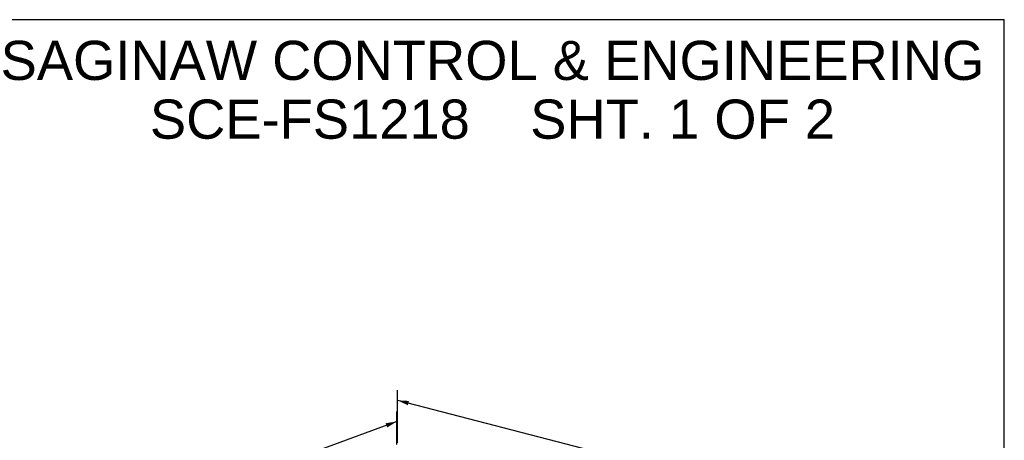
# Model space of a CAD drawing. Header units: inches. Extents: x 0 to 54.8, y 0 to 35.5.
# Tile 10 of 10: x 26.5 to 54.8, y 23.4 to 35.5. Entities that reach past the tile are written whole.
import ezdxf

# ---------------------------------------------------------------- set-up
doc = ezdxf.new("R2010")
doc.units = ezdxf.units.IN
doc.header["$LTSCALE"] = 3.016129
doc.header["$MEASUREMENT"] = 0
doc.layers.get('0').update_dxf_attribs({"linetype": 'CONTINUOUS'})
doc.layers.add('DIMENSIONS', color=7, linetype='CONTINUOUS')
doc.styles.get("Standard").update_dxf_attribs({"font": 'arial.ttf'})
doc.dimstyles.new('DIMSTYLE_1', dxfattribs={"dimtxt": 0.274194, "dimasz": 0.322581, "dimexe": 0.09, "dimexo": 0.07, "dimgap": 0.0425, "dimtad": 0, "dimtih": 1, "dimtoh": 1, "dimzin": 4, "dimdsep": 46, "dimtxsty": 'Standard', "dimblk": '_FILLED', "dimblk1": '_FILLED', "dimblk2": '_FILLED', "dimcen": 0.09, "dimazin": 1, "dimtfac": 1, "dimtdec": 3, "dimtofl": 0, "dimtmove": 0, "dimatfit": 3, "dimldrblk": '_FILLED', "dimfxl": 0, "dimtolj": 1, "dimtzin": 4, "dimarcsym": 0})

# ---------------------------------------------------------------- blocks, each defined once
blk = doc.blocks.new('_FILLED')
at = {"color": 0, "linetype": 'ByBlock'}
blk.add_solid([(0, 0), (-1, 0.2), (-1, -0.2)], dxfattribs=at)
blk = doc.blocks.new('*D1')
at = {"layer": 'DIMENSIONS', "color": 2, "linetype": 'Continuous'}
for p, q in [((37.348, 23.241), (37.348, 24.191)), ((37.348, 23.901), (34.243, 22.757)), ((29.635, 21.06), (32.754, 22.209)), ((29.635, 20.4), (29.635, 21.351))]:
    blk.add_line(p, q, dxfattribs=at)
at = {"layer": 'DIMENSIONS', "color": 2, "linetype": 'Continuous', "xscale": 0.3225806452, "yscale": 0.3225806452, "zscale": 0.3225806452}
for p, rotation in [((37.348, 23.901), 20.2173453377), ((29.635, 21.06), 200.2173453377)]:
    blk.add_blockref('_FILLED', p, dxfattribs=dict(at, rotation=rotation))
at = {"layer": 'DIMENSIONS', "color": 2, "linetype": 'Continuous', "insert": (33.063, 22.62), "char_height": 0.2742, "width": 0.95815, "attachment_point": 2, "line_spacing_factor": 0.9}
blk.add_mtext('12.00\\P REF', dxfattribs=at)
blk = doc.blocks.new('*D2')
at = {"layer": 'DIMENSIONS', "color": 2, "linetype": 'Continuous'}
for p, q in [((37.367, 23.288), (37.367, 24.802)), ((37.367, 24.512), (43.21, 22.997)), ((51.156, 20.937), (45.313, 22.452)), ((51.156, 19.712), (51.156, 21.227))]:
    blk.add_line(p, q, dxfattribs=at)
at = {"layer": 'DIMENSIONS', "color": 2, "linetype": 'Continuous', "xscale": 0.3225806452, "yscale": 0.3225806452, "zscale": 0.3225806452}
for p, rotation in [((37.367, 24.512), 165.4635699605), ((51.156, 20.937), 345.4635699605)]:
    blk.add_blockref('_FILLED', p, dxfattribs=dict(at, rotation=rotation))
at = {"layer": 'DIMENSIONS', "color": 2, "linetype": 'Continuous', "insert": (43.827, 22.861), "char_height": 0.2742, "width": 0.95815, "attachment_point": 2, "line_spacing_factor": 0.9}
blk.add_mtext('18.00\\P REF', dxfattribs=at)

msp = doc.modelspace()

# ---------------------------------------------------------------- linework, layer by layer
at = {"color": 7, "linetype": 'Continuous'}
for p in [(0, 35.484), (54.839, 0)]:
    msp.add_line(p, (54.839, 35.484), dxfattribs=at)

# ---------------------------------------------------------------- texts
at = {"layer": 'DIMENSIONS', "color": 2, "linetype": 'Continuous', "insert": (39.98, 34.875), "char_height": 1.12903, "width": 28.51541, "attachment_point": 2, "line_spacing_factor": 0.9}
msp.add_mtext('SAGINAW CONTROL & ENGINEERING\\PSCE-FS1218    SHT. 1 OF 2', dxfattribs=at)

# ---------------------------------------------------------------- dimensions: what is measured, and where the dimension line sits
at = {"layer": 'DIMENSIONS', "color": 2, "linetype": 'Continuous'}
for base, p1, p2, angle, picture, middle in [((37.3675, 24.5119), (51.1387, 19.6444), (37.3499, 23.2198), 165.4636, '*D2', (44.2619, 22.7242)), ((37.348, 23.901), (29.659, 20.334), (37.372, 23.175), 20.2173, '*D1', (33.498, 22.483))]:
    dim = msp.add_linear_dim(base=base, p1=p1, p2=p2, angle=angle, text='<> REF', dimstyle='DIMSTYLE_1', dxfattribs=at)
    dim.commit()
    dim.dimension.update_dxf_attribs({"geometry": picture, "text_midpoint": middle, "dimtype": 160})

doc.saveas('drawing.dxf')
